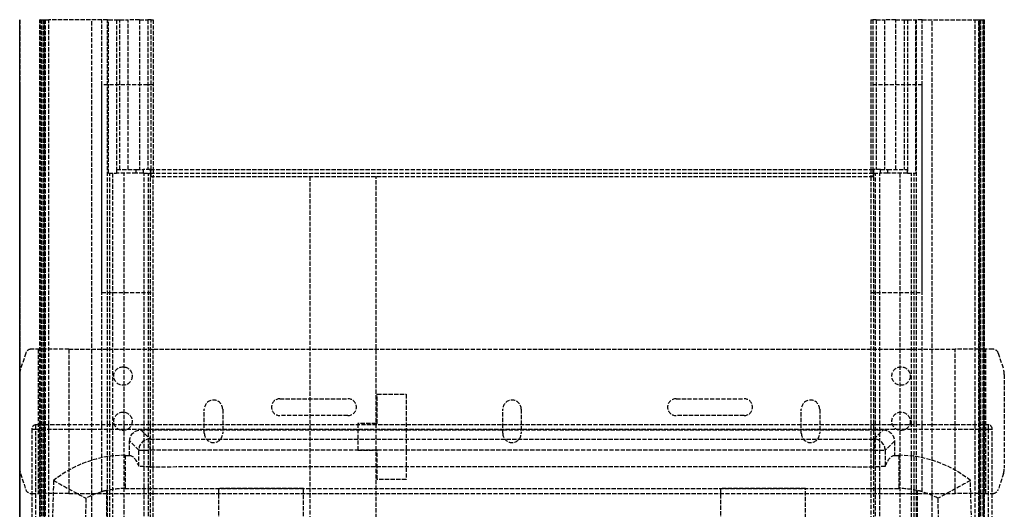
# Model space of a CAD drawing. Header units: millimetres. Extents: x 0 to 348, y -3 to 488.
# Tile 10 of 10: x 0 to 348, y 315 to 488. Entities that reach past the tile are written whole.
import ezdxf

# ---------------------------------------------------------------- set-up
doc = ezdxf.new("R2010")
doc.units = ezdxf.units.MM
doc.header["$LTSCALE"] = 10
doc.linetypes.add('ALLCAD_Strich', pattern=[0.2, 0.15, -0.05])
doc.layers.add('BESCH_KONT_sich_schn_grun_2d', color=10, linetype='Continuous')
doc.layers.add('BESCH_KONT_sich_schn_seit_2d', color=160, linetype='Continuous')

msp = doc.modelspace()

# ---------------------------------------------------------------- linework, layer by layer
at = {"layer": 'BESCH_KONT_sich_schn_grun_2d', "linetype": 'ALLCAD_Strich'}
for p, q in [((7.14, 488), (7.14, 488)), ((7.25, 488), (7.14, 488)), ((7.14, 344.75), (7.14, 488)), ((7.14, 344.75), (7.14, 488)), ((7.25, 488), (8.71, 488)), ((7.25, 344.75), (7.25, 488)), ((7.64, 488), (7.64, 46.44)), ((8.34, 46.44), (8.34, 488)), ((8.6, 488), (8.6, 45.1)), ((8.71, 488), (10.3, 488)), ((8.71, 344.75), (8.71, 488)), ((9, 488), (9, 0)), ((29.01, 488), (10.3, 488)), ((10.3, 344.75), (10.3, 488)), ((25.5, 0), (25.5, 488)), ((29.01, 344.75), (29.01, 488)), ((30.99, 488), (29.01, 488)), ((30.99, 488), (31.38, 488)), ((30.99, 344.75), (30.99, 488)), ((31.38, 433.75), (31.38, 488)), ((31.38, 488), (34.22, 488)), ((34.22, 488), (34.22, 433.75)), ((34.22, 488), (35.38, 488)), ((35.38, 488), (38.38, 488)), ((35.38, 435), (35.38, 488)), ((38.38, 435), (38.38, 488)), ((42.37, 488), (38.38, 488)), ((42.37, 488), (42.37, 435)), ((42.37, 488), (45.31, 488)), ((46.47, 488), (45.31, 488)), ((45.31, 488), (45.31, 435)), ((46.47, 435), (46.47, 488)), ((46.47, 488), (47.2, 488)), ((47.2, 488), (47.2, 435)), ((300.8, 488), (301.53, 488)), ((300.8, 488), (300.8, 435)), ((302.69, 488), (301.53, 488)), ((301.53, 488), (301.53, 435)), ((302.69, 488), (305.63, 488)), ((302.69, 488), (302.69, 435)), ((309.62, 488), (305.63, 488)), ((305.63, 488), (305.63, 435)), ((309.62, 488), (312.62, 488)), ((309.62, 435), (309.62, 488)), ((312.62, 488), (312.62, 435)), ((312.62, 488), (313.78, 488)), ((313.78, 488), (316.62, 488)), ((313.78, 488), (313.78, 433.75)), ((316.62, 488), (316.62, 433.75)), ((316.62, 488), (317.01, 488)), ((318.99, 488), (317.01, 488)), ((317.01, 344.75), (317.01, 488)), ((318.99, 344.75), (318.99, 488)), ((318.99, 488), (337.7, 488)), ((322.5, 0), (322.5, 488)), ((337.7, 488), (339.29, 488)), ((337.7, 344.75), (337.7, 488)), ((339, 0), (339, 488)), ((339.29, 488), (340.75, 488)), ((339.29, 344.75), (339.29, 488)), ((339.4, 45.1), (339.4, 488)), ((339.66, 46.44), (339.66, 488)), ((340.36, 488), (340.36, 46.44)), ((340.86, 488), (340.75, 488)), ((340.75, 344.75), (340.75, 488)), ((340.86, 488), (340.86, 488)), ((340.86, 344.75), (340.86, 488)), ((340.86, 488), (340.86, 344.75)), ((47.2, 465), (29, 465)), ((29, 391.5), (29, 465)), ((319, 465), (300.8, 465)), ((319, 391.5), (319, 465)), ((31.38, 433.75), (34.22, 433.75)), ((31.84, 344.75), (31.84, 433.75)), ((32.79, 433.75), (32.79, 344.75)), ((34.22, 433.75), (34.25, 433.75)), ((34.25, 435), (34.25, 433.75)), ((34.25, 435), (41.2, 435)), ((41.2, 433.75), (34.25, 433.75)), ((36.87, 344.75), (36.87, 433.75)), ((41.2, 433.75), (41.2, 435)), ((41.2, 435), (43.7, 435)), ((43.7, 433.75), (41.2, 433.75)), ((46.2, 435), (43.7, 435)), ((43.7, 433.75), (43.7, 435)), ((43.7, 433.75), (46.2, 433.75)), ((44.05, 344.75), (44.05, 433.75)), ((45.49, 344.75), (45.49, 433.75)), ((46.2, 435), (301.8, 435)), ((46.2, 435), (46.2, 433.75)), ((46.2, 433.75), (301.8, 433.75)), ((46.2, 432.5), (301.8, 432.5)), ((46.2, 344.75), (46.2, 432.5)), ((46.47, 432.5), (46.47, 435)), ((47.2, 435), (47.2, 432.5)), ((47.2, 6), (47.2, 432.5)), ((102.5, 432.5), (102.5, 189.75)), ((126, 189.75), (126, 432.5)), ((300.8, 435), (300.8, 432.5)), ((300.8, 432.5), (300.8, 6)), ((301.53, 435), (301.53, 432.5)), ((304.3, 435), (301.8, 435)), ((301.8, 435), (301.8, 433.75)), ((301.8, 433.75), (304.3, 433.75)), ((301.8, 432.5), (301.8, 344.75)), ((302.51, 344.75), (302.51, 433.75)), ((303.95, 344.75), (303.95, 433.75)), ((304.3, 435), (306.8, 435)), ((304.3, 433.75), (304.3, 435)), ((306.8, 433.75), (304.3, 433.75)), ((306.8, 435), (313.75, 435)), ((306.8, 433.75), (306.8, 435)), ((313.75, 433.75), (306.8, 433.75)), ((311.13, 433.75), (311.13, 344.75)), ((313.75, 433.75), (313.75, 435)), ((313.75, 433.75), (313.78, 433.75)), ((313.78, 433.75), (316.62, 433.75)), ((315.21, 344.75), (315.21, 433.75)), ((316.16, 344.75), (316.16, 433.75)), ((29, 391.5), (47.2, 391.5)), ((300.8, 391.5), (319, 391.5)), ((2.15, 370.12), (0.29, 364.4)), ((7.14, 371.5), (4, 371.5)), ((4, 371.5), (4, 371.5)), ((6.5, 371.5), (6.5, 320.5)), ((9, 371.5), (7.14, 371.5)), ((17.42, 371.5), (9, 371.5)), ((17.42, 371.5), (330.58, 371.5)), ((17.42, 371.5), (17.42, 320.5)), ((339, 371.5), (330.58, 371.5)), ((330.58, 320.5), (330.58, 371.5)), ((340.86, 371.5), (339, 371.5)), ((344, 371.5), (340.86, 371.5)), ((341.5, 320.5), (341.5, 371.5)), ((344, 371.5), (344, 371.5)), ((345.85, 370.12), (347.71, 364.4)), ((0, 362.55), (0, 329.45)), ((348, 362.55), (348, 329.45)), ((126.4, 345.25), (126.4, 355.6)), ((126.4, 355.6), (136.6, 355.6)), ((136.6, 355.6), (136.6, 325.4)), ((92, 354), (116, 354)), ((232, 354), (256, 354)), ((65.25, 341.75), (65.25, 350.25)), ((71.75, 350.25), (71.75, 341.75)), ((170.75, 341.75), (170.75, 350.25)), ((177.25, 350.25), (177.25, 341.75)), ((276.25, 341.75), (276.25, 350.25)), ((282.75, 350.25), (282.75, 341.75)), ((5.75, 343.25), (5.75, 344.75)), ((342.25, 344.75), (5.75, 344.75)), ((7.14, 46.44), (7.14, 344.75)), ((7.14, 46.44), (7.14, 344.75)), ((7.25, 45.33), (7.25, 344.75)), ((8.71, 45.46), (8.71, 344.75)), ((10.3, 45.48), (10.3, 344.75)), ((29.01, 321.11), (29.01, 344.75)), ((30.99, 0), (30.99, 344.75)), ((31.84, 0), (31.84, 344.75)), ((32.79, 344.75), (32.79, 40)), ((36.87, 39.04), (36.87, 344.75)), ((44.05, 2.5), (44.05, 344.75)), ((45.49, 2.5), (45.49, 344.75)), ((46.2, 3.5), (46.2, 344.75)), ((116, 348), (92, 348)), ((119.5, 345.25), (119.5, 335.75)), ((126, 345.25), (119.5, 345.25)), ((126, 345.25), (126.4, 345.25)), ((256, 348), (232, 348)), ((301.8, 344.75), (301.8, 3.5)), ((302.51, 2.5), (302.51, 344.75)), ((303.95, 2.5), (303.95, 344.75)), ((311.13, 344.75), (311.13, 39.04)), ((315.21, 40), (315.21, 344.75)), ((316.16, 0), (316.16, 344.75)), ((317.01, 0), (317.01, 344.75)), ((318.99, 321.11), (318.99, 344.75)), ((337.7, 45.48), (337.7, 344.75)), ((339.29, 45.46), (339.29, 344.75)), ((340.75, 45.33), (340.75, 344.75)), ((340.86, 46.44), (340.86, 344.75)), ((340.86, 344.75), (340.86, 46.44)), ((342.25, 344.75), (342.25, 343.25)), ((4.25, 343.25), (5.75, 343.25)), ((4.25, 343.25), (4.25, 311)), ((5.75, 343.25), (342.25, 343.25)), ((5.75, 311), (5.75, 343.25)), ((42.85, 342.98), (305.15, 342.98)), ((42.85, 342.98), (46.09, 339.74)), ((301.91, 339.74), (305.15, 342.98)), ((342.25, 343.25), (343.75, 343.25)), ((342.25, 343.25), (342.25, 311)), ((343.75, 311), (343.75, 343.25)), ((38.85, 333.96), (38.85, 338.98)), ((42.09, 335.74), (38.85, 338.98)), ((46.09, 339.74), (301.91, 339.74)), ((46.09, 335.74), (46.09, 339.74)), ((301.91, 339.74), (301.91, 335.74)), ((309.15, 338.98), (305.91, 335.74)), ((309.15, 338.98), (309.15, 333.96)), ((42.09, 330.1), (42.09, 335.74)), ((42.09, 335.74), (46.09, 335.74)), ((301.91, 335.74), (46.09, 335.74)), ((46.09, 335.74), (46.09, 329.95)), ((119.5, 335.75), (126, 335.75)), ((126.4, 335.75), (126, 335.75)), ((126.4, 325.4), (126.4, 335.75)), ((301.91, 335.74), (305.91, 335.74)), ((301.91, 329.95), (301.91, 335.74)), ((305.91, 335.74), (305.91, 330.1)), ((37.22, 333.96), (38.85, 333.96)), ((309.15, 333.96), (310.78, 333.96)), ((0.29, 327.6), (2.15, 321.88)), ((347.71, 327.6), (345.85, 321.88)), ((136.6, 325.4), (126.4, 325.4)), ((4, 320.5), (4.25, 320.5)), ((4, 320.5), (4, 320.5)), ((4.25, 320.5), (9, 320.5)), ((17.42, 320.5), (9, 320.5)), ((17.42, 320.5), (330.58, 320.5)), ((30.75, 28.49), (30.75, 321.51)), ((37.22, 322.25), (310.78, 322.25)), ((70.25, 322.25), (70.25, 301.75)), ((100.25, 322.25), (70.25, 322.25)), ((100.25, 300.5), (100.25, 322.25)), ((277.75, 322.25), (247.75, 322.25)), ((247.75, 322.25), (247.75, 300.5)), ((277.75, 301.75), (277.75, 322.25)), ((317.25, 321.51), (317.25, 28.49)), ((339, 320.5), (330.58, 320.5)), ((339, 320.5), (343.75, 320.5)), ((343.75, 320.5), (344, 320.5)), ((344, 320.5), (344, 320.5))]:
    msp.add_line(p, q, dxfattribs=at)
for centre in [(36.5, 362), (311.5, 362), (36.5, 346), (311.5, 346)]:
    msp.add_circle(centre, 3.25, dxfattribs=at)
for centre, radius, start, end in [((4.05, 369.5), 2, 91.4957, 162), ((343.95, 369.5), 2, 18, 88.5043), ((6, 362.55), 6, 162, 180), ((342, 362.55), 6, 0, 18), ((68.5, 350.25), 3.25, 0, 180), ((92, 351), 3, 90, 270), ((116, 351), 3, 270, 90), ((174, 350.25), 3.25, 0, 180), ((232, 351), 3, 90, 270), ((256, 351), 3, 270, 90), ((279.5, 350.25), 3.25, 0, 180), ((5.75, 343.25), 1.5, 90, 180), ((342.25, 343.25), 1.5, 360, 90), ((68.5, 341.75), 3.25, 180, 0), ((174, 341.75), 3.25, 180, 0), ((279.5, 341.75), 3.25, 180, 0), ((37.22, 293.78), 40.19, 90, 128.8925), ((310.78, 293.78), 40.19, 51.1076, 90), ((6, 329.45), 6, 180, 198), ((342, 329.45), 6, 342, 360), ((4539.11, 175), 4529.61, 178.10157, 181.89843), ((-4191.11, 175), 4529.61, 358.10157, 1.89843), ((4.05, 322.5), 2, 198, 268.5043), ((37.22, 293.78), 28.47, 90, 103.1412), ((310.78, 293.78), 28.47, 76.8598, 90), ((343.95, 322.5), 2, 271.4957, 342)]:
    msp.add_arc(centre, radius, start, end, dxfattribs=at)
for centre, major_axis, ratio, start_param, end_param in [((45.93, 432.5), (0, 2.5), 0.212557, -1.570796, 0), ((302.07, 432.5), (0, -2.5), 0.212557, -3.141593, -1.570796), ((46.09, 335.74), (2.83, 2.83), 0.999695, 0.78555, 2.356042), ((301.91, 335.74), (2.83, -2.83), 0.999695, 0.78555, 2.356042)]:
    msp.add_ellipse(centre, major_axis=major_axis, ratio=ratio, start_param=start_param, end_param=end_param, dxfattribs=at)
at = {"layer": 'BESCH_KONT_sich_schn_grun_2d', "linetype": 'ALLCAD_Strich', "extrusion": (0, 0, -1)}
for centre, major_axis, ratio, start_param, end_param in [((45.93, 432.5), (0, -1.25), 0.212557, -3.141593, -1.570796), ((302.07, 432.5), (0, 1.25), 0.212557, -1.570796, 0), ((42.85, 338.98), (2.83, -2.83), 0.999695, -3.926839, -2.356347), ((305.15, 338.98), (-2.83, -2.83), 0.999695, -3.926839, -2.356347)]:
    msp.add_ellipse(centre, major_axis=major_axis, ratio=ratio, start_param=start_param, end_param=end_param, dxfattribs=at)
at = {"layer": 'BESCH_KONT_sich_schn_grun_2d', "linetype": 'ALLCAD_Strich'}
for points in [[(37.22, 333.96), (37.22, 333.95), (37.22, 330.05), (37.22, 322.25)], [(38.85, 333.96), (39.93, 333.96), (41.01, 332.67), (42.09, 330.1)], [(305.91, 330.1), (306.99, 332.67), (308.07, 333.96), (309.15, 333.96)], [(310.78, 333.96), (310.78, 333.95), (310.78, 330.05), (310.78, 322.25)], [(46.09, 329.95), (87.66, 330.03), (260.35, 330.03), (301.91, 329.95)], [(11.99, 325.06), (12, 325.05), (15.81, 322.95), (23.43, 318.77)], [(336.01, 325.06), (336, 325.05), (332.19, 322.95), (324.57, 318.77)], [(29.01, 321.11), (27.08, 320.53), (25.2, 319.74), (23.43, 318.77)], [(324.57, 318.77), (322.8, 319.74), (320.92, 320.53), (318.99, 321.11)], [(23.43, 318.77), (20.38, 222.96), (20.38, 127.05), (23.43, 31.23)], [(324.57, 31.23), (327.62, 127.05), (327.62, 222.96), (324.57, 318.77)]]:
    msp.add_open_spline(points, degree=3, dxfattribs=at)
for points, knots in [([(46.09, 329.95), (45.58, 329.94), (45.08, 329.95), (44.11, 329.96), (43.67, 329.97), (42.91, 330), (42.62, 330.02), (42.3, 330.05), (42.21, 330.06), (42.14, 330.08), (42.12, 330.08), (42.1, 330.09), (42.09, 330.1), (42.09, 330.1)], [-0.6231552, -0.6231552, -0.6231552, -0.6231552, -0.4701716, -0.4701716, -0.3116026, -0.3116026, -0.1542706, -0.1542706, -0.0654229, -0.0654229, -0.0313241, -0.0313241, 0, 0, 0, 0]), ([(305.91, 330.1), (305.9, 330.09), (305.88, 330.08), (305.79, 330.06), (305.71, 330.05), (305.37, 330.02), (305.07, 330), (304.33, 329.97), (303.92, 329.96), (303.23, 329.95), (302.97, 329.95), (302.45, 329.95), (302.18, 329.94), (301.91, 329.95)], [-0.6227971, -0.6227971, -0.6227971, -0.6227971, -0.559506, -0.559506, -0.4669176, -0.4669176, -0.3071822, -0.3071822, -0.160651, -0.160651, -0.0808801, -0.0808801, 0, 0, 0, 0]), ([(30.75, 321.51), (30.62, 321.49), (30.46, 321.47), (30.26, 321.43), (30.12, 321.4), (29.96, 321.37), (29.79, 321.32), (29.54, 321.27), (29.28, 321.19), (29.01, 321.11)], [-0.2144074, -0.2144074, -0.2144074, -0.2144074, -0.1394035, -0.1394035, -0.1394035, -0.0831824, -0.0831824, -0.0831824, 0, 0, 0, 0]), ([(318.99, 321.11), (318.95, 321.12), (318.92, 321.13), (318.89, 321.14), (318.79, 321.17), (318.69, 321.2), (318.59, 321.23), (318.45, 321.27), (318.31, 321.3), (318.18, 321.33), (317.98, 321.38), (317.79, 321.42), (317.63, 321.45), (317.48, 321.48), (317.36, 321.49), (317.25, 321.51)], [-0.2139074, -0.2139074, -0.2139074, -0.2139074, -0.20374, -0.20374, -0.20374, -0.1719673, -0.1719673, -0.1719673, -0.1280896, -0.1280896, -0.1280896, -0.0604207, -0.0604207, -0.0604207, 0, 0, 0, 0])]:
    msp.add_open_spline(points, degree=3, knots=knots, dxfattribs=at)
at = {"layer": 'BESCH_KONT_sich_schn_seit_2d', "linetype": 'ALLCAD_Strich'}
for p, q in [((0, 488, 14), (0, 488, 49.5)), ((0, 371.5, 14), (0, 488, 14)), ((0, 0, 49.5), (0, 488, 49.5)), ((0, 45.48, 69.09), (0, 488, 69.09)), ((0, 488, 49.5), (0, 488, 51.09)), ((0, 488, 51.09), (0, 488, 51.6)), ((0, 488, 64.09), (0, 488, 51.6)), ((0, 488, 64.09), (0, 488, 68.32)), ((0, 488, 68.32), (0, 488, 69.09)), ((0, 45.46, 68.32), (0, 488, 68.32)), ((0, 45.33, 64.09), (0, 488, 64.09)), ((0, 46.44, 51.6), (0, 488, 51.6)), ((0, 488, 51.09), (0, 46.44, 51.09)), ((0, 0, 18.34), (0, 488, 18.34)), ((0, 488, 51.61), (0, 45.1, 51.61)), ((0, 433.75, 64.65), (0, 488, 64.65)), ((0, 435, 28.67), (0, 488, 28.67)), ((0, 435, 31.57), (0, 488, 31.57)), ((0, 432.5, 20.84), (0, 488, 20.84)), ((0, 488, 26.3), (0, 435, 26.3)), ((0, 0, 67.37), (0, 488, 67.37)), ((0, 465, 9.34), (0, 391.5, 9.34)), ((0, 465, 14), (0, 465, 9.34)), ((0, 465, 18.34), (0, 465, 14)), ((0, 435, 69.09), (0, 435, 91.34)), ((0, 435, 93.84), (0, 435, 91.34)), ((0, 433.75, 91.34), (0, 435, 91.34)), ((0, 435, 93.84), (0, 433.75, 93.84)), ((0, 435, 31.57), (0, 435, 28.67)), ((0, 435, 23.34), (0, 435, 26.3)), ((0, 435, 63.84), (0, 433.75, 63.84)), ((0, 435, 26.3), (0, 435, 28.67)), ((0, 435, 31.57), (0, 435, 63.84)), ((0, 435, 63.84), (0, 435, 66.34)), ((0, 435, 66.34), (0, 435, 69.09)), ((0, 433.75, 66.34), (0, 435, 66.34)), ((0, 433.75, 91.34), (0, 433.75, 93.84)), ((0, 433.75, 91.34), (0, 433.75, 69.09)), ((0, 433.75, 33.98), (0, 40, 33.98)), ((0, 433.75, 33.98), (0, 433.75, 61.39)), ((0, 0, 61.39), (0, 433.75, 61.39)), ((0, 433.75, 28.86), (0, 433.75, 33.98)), ((0, 433.75, 28.86), (0, 433.75, 26.94)), ((0, 433.75, 26.94), (0, 433.75, 25.42)), ((0, 433.75, 25.42), (0, 433.75, 23.34)), ((0, 433.75, 69.09), (0, 433.75, 66.34)), ((0, 433.75, 66.34), (0, 433.75, 64.65)), ((0, 433.75, 61.39), (0, 433.75, 64.65)), ((0, 2.5, 26.94), (0, 433.75, 26.94)), ((0, 39.04, 28.86), (0, 433.75, 28.86)), ((0, 2.5, 25.42), (0, 433.75, 25.42)), ((0, 432.5, 9.34), (0, 432.5, 7.29)), ((0, 371.5, 7.29), (0, 432.5, 7.29)), ((0, 3.5, 22.09), (0, 432.5, 22.09)), ((0, 6, 20.84), (0, 432.5, 20.84)), ((0, 432.5, 20.84), (0, 432.5, 9.34)), ((0, 391.5, 14), (0, 391.5, 9.34)), ((0, 391.5, 18.34), (0, 391.5, 14)), ((0, 370.12, 38.5), (0, 371.5, 38.5)), ((0, 371.5, 38.5), (0, 371.5, 38.5)), ((0, 371.5, 38.5), (0, 371.5)), ((0, 371.5, 41), (0, 371.5, 38.5)), ((0, 371.5, 41), (0, 371.5, 38.5)), ((0, 371.5, 41), (0, 371.5, 41)), ((0, 320.5), (0, 371.5)), ((0, 370.12, 41), (0, 371.5, 41)), ((0, 371.5, 2.5), (0, 320.5, 2.5)), ((0, 371.5, 14), (0, 320.5, 14)), ((0, 320.5, 10.92), (0, 371.5, 10.92)), ((0, 320.5, 7.29), (0, 371.5, 7.29)), ((0, 370.12, 38.5), (0, 364.4, 38.5)), ((0, 370.12, 41), (0, 370.12, 38.5)), ((0, 370.12, 41), (0, 364.4, 41)), ((0, 365.25), (0, 365.25, 2.5)), ((0, 362.55, 38.5), (0, 364.4, 38.5)), ((0, 364.4, 41), (0, 364.4, 38.5)), ((0, 362.55, 41), (0, 364.4, 41)), ((0, 362.55, 38.5), (0, 329.45, 38.5)), ((0, 362.55, 41), (0, 362.55, 38.5)), ((0, 362.55, 41), (0, 329.45, 41)), ((0, 358.75), (0, 358.75, 2.5)), ((0, 345.25, 16.5), (0, 355.6, 16.5)), ((0, 355.6, 2.5), (0, 355.6, 16.5)), ((0, 354), (0, 354, 2.5)), ((0, 353.5), (0, 353.5, 2.5)), ((0, 350.25), (0, 350.25, 2.5)), ((0, 349.25), (0, 349.25, 2.5)), ((0, 348), (0, 348, 2.5)), ((0, 345.25, 2.5), (0, 345.25, 7.29)), ((0, 345.25, 16.5), (0, 345.25, 7.29)), ((0, 335.75, 16.5), (0, 345.25, 16.5)), ((0, 344.75, 435.14), (0, 343.25, 435.14)), ((0, 343.25, 408.57), (0, 344.75, 408.57)), ((0, 344.75, 435.14), (0, 344.75, 408.57)), ((0, 343.25, 435.14), (0, 343.25, 436.64)), ((0, 6.75, 436.64), (0, 343.25, 436.64)), ((0, 343.25, 435.14), (0, 6.75, 435.14)), ((0, 343.25, 408.57), (0, 343.25, 435.14)), ((0, 343.25, 408.57), (0, 6.75, 408.57)), ((0, 342.98, 390.57), (0, 342.98, 408.57)), ((0, 342.98, 390.57), (0, 338.98, 390.57)), ((0, 342.98, 390.57), (0, 339.74, 205.02)), ((0, 342.75), (0, 342.75, 2.5)), ((0, 341.75), (0, 341.75, 2.5)), ((0, 338.98, 390.57), (0, 338.98, 408.57)), ((0, 333.96, 390.57), (0, 338.98, 390.57)), ((0, 335.74, 205.02), (0, 338.98, 390.57)), ((0, 338.5), (0, 338.5, 2.5)), ((0, 335.75, 7.29), (0, 335.75, 16.5)), ((0, 335.75, 2.5), (0, 335.75, 7.29)), ((0, 325.4, 16.5), (0, 335.75, 16.5)), ((0, 330.1, 205.02), (0, 335.74, 205.02)), ((0, 335.74, 201.09), (0, 335.74, 205.02)), ((0, 335.74, 201.09), (0, 329.95, 201.09)), ((0, 333.96, 390.57), (0, 333.96, 408.57)), ((0, 327.6, 38.5), (0, 329.45, 38.5)), ((0, 329.45, 41), (0, 329.45, 38.5)), ((0, 327.6, 41), (0, 329.45, 41)), ((0, 327.6, 38.5), (0, 321.88, 38.5)), ((0, 327.6, 41), (0, 327.6, 38.5)), ((0, 327.6, 41), (0, 321.88, 41)), ((0, 325.4, 2.5), (0, 325.4, 16.5)), ((0, 325.06, 390.57), (0, 325.06, 408.57)), ((0, 325.06, 390.57), (0, 325.06, 408.57)), ((0, 322.25, 68.09), (0, 322.25, 66.84)), ((0, 301.75, 66.84), (0, 322.25, 66.84)), ((0, 322.25, 68.09), (0, 321.51, 68.09)), ((0, 320.5, 38.5), (0, 321.88, 38.5)), ((0, 321.88, 41), (0, 321.88, 38.5)), ((0, 320.5, 41), (0, 321.88, 41)), ((0, 28.49, 68.09), (0, 321.51, 68.09)), ((0, 320.5, 38.5), (0, 320.5, 38.5)), ((0, 320.5, 41), (0, 320.5, 38.5)), ((0, 320.5), (0, 320.5, 38.5)), ((0, 320.5, 38.5), (0, 320.5, 41)), ((0, 320.5, 41), (0, 320.5, 41)), ((0, 81.5, 14), (0, 320.5, 14)), ((0, 189.75, 7.29), (0, 320.5, 7.29))]:
    msp.add_line(p, q, dxfattribs=at)
at = {"layer": 'BESCH_KONT_sich_schn_seit_2d', "linetype": 'ALLCAD_Strich', "extrusion": (1, 0, 0)}
for centre, radius, start, end in [((432.5, 23.34), 2.5, 270, 0), ((343.25, 435.14), 1.5, 360, 90), ((335.74, 205.09), 4, 270, 359)]:
    msp.add_arc(centre, radius, start, end, dxfattribs=at)
at = {"layer": 'BESCH_KONT_sich_schn_seit_2d', "linetype": 'ALLCAD_Strich', "extrusion": (-1, 0, 0)}
msp.add_arc((-432.5, 23.34), 1.25, 180, 270, dxfattribs=at)
msp.add_ellipse((0, 335.74, 205.09), major_axis=(0, 4, -0.07), ratio=0.01745, start_param=0, end_param=1.570492, dxfattribs=at)
at = {"layer": 'BESCH_KONT_sich_schn_seit_2d', "linetype": 'ALLCAD_Strich'}
for points, knots in [([(0, 325.06, 390.57), (0, 328.32, 390.57), (0, 330.78, 390.57), (0, 332.28, 390.57), (0, 333.39, 390.57), (0, 333.96, 390.57), (0, 333.96, 390.57)], [-2.734426, -2.734426, -2.734426, -2.734426, -1.171897, -1.171897, -1.171897, 0, 0, 0, 0]), ([(0, 329.95, 201.09), (0, 329.94, 201.09), (0, 329.95, 201.19), (0, 329.96, 201.58), (0, 329.97, 201.87), (0, 330, 202.61), (0, 330.02, 203.04), (0, 330.05, 203.8), (0, 330.06, 204.08), (0, 330.08, 204.49), (0, 330.08, 204.6), (0, 330.09, 204.82), (0, 330.1, 204.92), (0, 330.1, 205.02)], [-0.6231552, -0.6231552, -0.6231552, -0.6231552, -0.4701716, -0.4701716, -0.3116026, -0.3116026, -0.1542706, -0.1542706, -0.0654229, -0.0654229, -0.0313241, -0.0313241, 0, 0, 0, 0]), ([(0, 322.33, 69.09), (0, 323.17, 80.42), (0, 323.96, 91.75), (0, 325.98, 122.43), (0, 327.12, 141.78), (0, 328.64, 171.12), (0, 329.13, 181.11), (0, 329.72, 194.43), (0, 329.87, 197.76), (0, 330.01, 201.09)], [1.002779, 1.002779, 1.002779, 1.002779, 35.077092, 35.077092, 93.230818, 93.230818, 123.231006, 123.231006, 133.231013, 133.231013, 133.231013, 133.231013]), ([(0, 321.11, 69.09), (0, 321.12, 69.09), (0, 321.13, 69.09), (0, 321.14, 69.09), (0, 321.17, 69.09), (0, 321.2, 69.07), (0, 321.23, 69.05), (0, 321.27, 69.03), (0, 321.3, 68.98), (0, 321.33, 68.92), (0, 321.38, 68.84), (0, 321.42, 68.71), (0, 321.45, 68.56), (0, 321.48, 68.43), (0, 321.49, 68.27), (0, 321.51, 68.09)], [-0.2139074, -0.2139074, -0.2139074, -0.2139074, -0.20374, -0.20374, -0.20374, -0.1719673, -0.1719673, -0.1719673, -0.1280896, -0.1280896, -0.1280896, -0.0604207, -0.0604207, -0.0604207, 0, 0, 0, 0]), ([(0, 321.51, 68.09), (0, 321.49, 68.31), (0, 321.47, 68.5), (0, 321.43, 68.65), (0, 321.4, 68.77), (0, 321.37, 68.86), (0, 321.32, 68.94), (0, 321.27, 69.04), (0, 321.19, 69.09), (0, 321.11, 69.09)], [-0.2144074, -0.2144074, -0.2144074, -0.2144074, -0.1394035, -0.1394035, -0.1394035, -0.0831824, -0.0831824, -0.0831824, 0, 0, 0, 0])]:
    msp.add_open_spline(points, degree=3, knots=knots, dxfattribs=at)
for points in [[(0, 333.96, 390.57), (0, 333.95, 283.41), (0, 330.07, 176.25), (0, 322.32, 69.09)], [(0, 333.96, 390.57), (0, 333.96, 328.79), (0, 332.67, 266.8), (0, 330.1, 205.02)], [(0, 325.06, 390.57), (0, 325.05, 283.41), (0, 322.95, 176.25), (0, 318.77, 69.09)], [(0, 24.94, 390.57), (0, 124.94, 390.57), (0, 225.06, 390.57), (0, 325.06, 390.57)], [(0, 325.06, 390.57), (0, 325.05, 283.41), (0, 322.95, 176.25), (0, 318.77, 69.09)], [(0, 322.25, 68.09), (0, 322.28, 68.43), (0, 322.3, 68.76), (0, 322.33, 69.09)], [(0, 322.32, 69.09), (0, 322.3, 68.76), (0, 322.28, 68.43), (0, 322.25, 68.09)]]:
    msp.add_open_spline(points, degree=3, dxfattribs=at)

doc.saveas('drawing.dxf')
